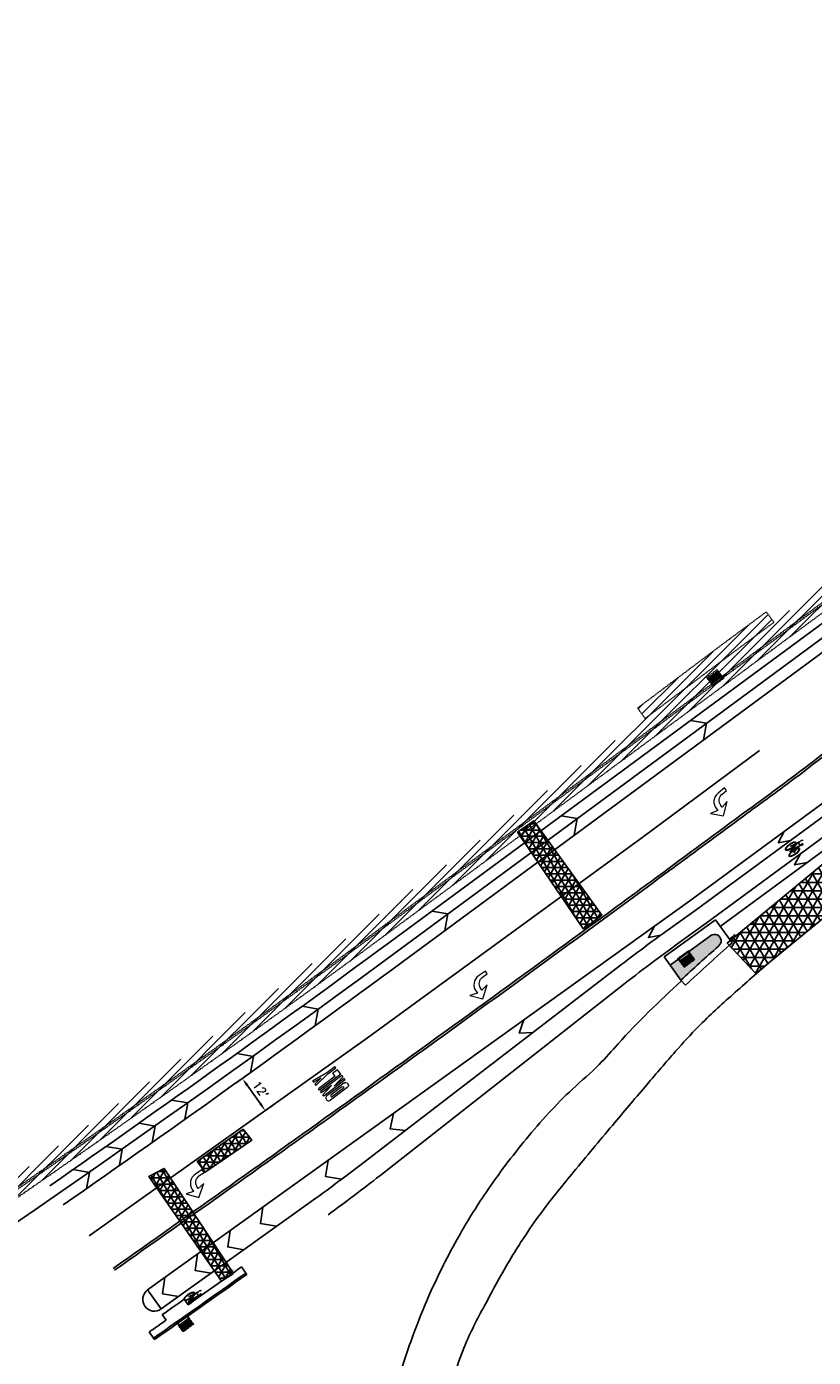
# Model space of a CAD drawing. Extents: x 1490373 to 1515279, y 649283 to 656452.
# Tile 14 of 15: x 1513475 to 1513710, y 653284 to 653682. Entities that reach past the tile are written whole.
import ezdxf

# ---------------------------------------------------------------- set-up
doc = ezdxf.new("R2010")
doc.units = 0
doc.header["$MEASUREMENT"] = 0
doc.header["$PDMODE"] = 34
doc.header["$PDSIZE"] = 0.004
for name, pattern in [('HIDDEN', [0.375, 0.25, -0.125]), ('HIDDEN2', [0.1875, 0.125, -0.0625]), ('motdrum25', [0])]:
    doc.linetypes.add(name, pattern=pattern)
for name, color, linetype in [('E-CHANNELIZING', 110, 'Continuous'), ('E-DOUBLEYELLOW', 50, 'Continuous'), ('E-EDGELINE', 110, 'Continuous'), ('E-LANEARROW', 110, 'Continuous'), ('E-MISC', 51, 'Continuous'), ('MOT-DRUMS', 1, 'Continuous'), ('MOT-WORKAREA', 247, 'Continuous'), ('P-CONCRETEAREA', 252, 'Continuous'), ('P-CURB', 6, 'Continuous'), ('P-FULLDEPTHREPAIR', 252, 'Continuous'), ('P-PAVEMENT', 6, 'Continuous'), ('P-SAWCUT', 3, 'Continuous'), ('P-STORM-DISPLAY', 5, 'Continuous'), ('P-WALK', 4, 'Continuous'), ('SIGN', 7, 'Continuous')]:
    doc.layers.add(name, color=color, linetype=linetype)
doc.styles.get("Standard").update_dxf_attribs({"font": 'simplex.shx'})
doc.dimstyles.new('COEC', dxfattribs={"dimscale": 13.9, "dimtxt": 0.18, "dimasz": 0.18, "dimexe": 0.18, "dimexo": 0.0625, "dimgap": 0.09, "dimtad": 1, "dimzin": 0, "dimdsep": 46, "dimtxsty": 'Standard', "dimcen": 0.09, "dimclrd": 256, "dimclre": 256, "dimclrt": 256, "dimaunit": 1, "dimadec": 4, "dimazin": 0, "dimtfac": 1, "dimtofl": 0, "dimtmove": 0, "dimatfit": 3, "dimfxl": 1, "dimtolj": 1, "dimtzin": 0, "dimlwd": -1, "dimlwe": -1, "dimarcsym": 0})

# ---------------------------------------------------------------- blocks, each defined once
blk = doc.blocks.new('941')
at = {"lineweight": 0}
for p, q in [((0.01764289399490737, 0.2029267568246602), (-0.1583571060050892, 0.06959343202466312)), ((0.145642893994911, 0.05292676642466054), (0.01764289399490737, 0.2029267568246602)), ((-0.1583571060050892, 0.06959343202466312), (-0.04635710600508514, 0.0862600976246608)), ((-0.04635710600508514, 0.0862600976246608), (-0.04635710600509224, 0.05110510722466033)), ((0.0336222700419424, 0.05292643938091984), (0.03364289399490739, 0.05292643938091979)), ((0.03364289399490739, 0.05292643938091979), (0.03364289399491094, 0.0862600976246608)), ((0.03364289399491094, 0.0862600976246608), (0.145642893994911, 0.05292676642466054)), ((-0.1612021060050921, -0.06373989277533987), (-0.2543571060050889, -0.06373989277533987)), ((-0.2543571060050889, -0.06373989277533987), (-0.2543571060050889, -0.1137398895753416)), ((-0.2543571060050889, -0.1137398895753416), (-0.1304221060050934, -0.1137398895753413))]:
    blk.add_line(p, q, dxfattribs=at)
for centre, radius, start, end in [((-0.1612021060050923, 0.05110510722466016), 0.114845, 270.0000000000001, 8.269442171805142e-14), ((-0.1304221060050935, 0.05032511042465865), 0.164065, 270, 0.9084900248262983)]:
    blk.add_arc(centre, radius, start, end, dxfattribs=at)
blk = doc.blocks.new('948')
at = {"lineweight": 0}
for p, q in [((-0.2, 0.08749583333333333), (0.2000000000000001, 0.08749583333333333)), ((-0.2, 0.08749583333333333), (-0.2, 0.06249583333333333)), ((-0.2, 0.06249583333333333), (-0.01249999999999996, 0.06249583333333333)), ((-0.2, 0.02915833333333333), (-0.01249999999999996, 0.06249583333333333)), ((-0.2, 0.004158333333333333), (-0.2, 0.02915833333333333)), ((-0.2, 0.004158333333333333), (0.2000000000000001, 0.004158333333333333)), ((-0.1583499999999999, 0.1958333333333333), (0.1583333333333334, 0.1958333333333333)), ((-0.1583499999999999, 0.1124958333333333), (0.1583333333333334, 0.1124958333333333)), ((-0.1000416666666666, 0.1708333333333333), (0.1, 0.1708333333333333)), ((-0.1000416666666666, 0.1374958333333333), (0.1, 0.1374958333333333)), ((0.2000000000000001, 0.06249583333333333), (0.01250000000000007, 0.02915833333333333)), ((0.01250000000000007, 0.02915833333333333), (0.2000000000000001, 0.02915833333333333)), ((0.2000000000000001, 0.08749583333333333), (0.2000000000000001, 0.06249583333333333)), ((0.2000000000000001, 0.02915833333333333), (0.2000000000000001, 0.004158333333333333)), ((-0.2, -0.02084166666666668), (0.2000000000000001, -0.02084166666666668)), ((-0.2, -0.02084166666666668), (-0.2, -0.1041791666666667)), ((-0.2, -0.1041791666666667), (-0.1166624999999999, -0.1041791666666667)), ((-0.04999999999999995, -0.1416833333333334), (-0.2, -0.1416833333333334)), ((-0.2, -0.1416833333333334), (-0.2, -0.1666833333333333)), ((-0.04999999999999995, -0.1666833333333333), (-0.2, -0.1666833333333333)), ((-0.1166624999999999, -0.04584166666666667), (-0.1166624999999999, -0.1041791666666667)), ((-0.1166624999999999, -0.04584166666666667), (0.2000000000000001, -0.04584166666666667)), ((0.2000000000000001, -0.1125166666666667), (-0.04999999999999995, -0.1416833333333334)), ((0.2000000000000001, -0.1958541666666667), (-0.04999999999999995, -0.1666833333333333)), ((0.2000000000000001, -0.1375166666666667), (0.06666666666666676, -0.1541833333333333)), ((0.2000000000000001, -0.1708541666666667), (0.06666666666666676, -0.1541833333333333)), ((0.2000000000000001, -0.02084166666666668), (0.2000000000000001, -0.04584166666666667)), ((0.2000000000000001, -0.1375166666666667), (0.2000000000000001, -0.1125166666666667)), ((0.2000000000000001, -0.1958541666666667), (0.2000000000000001, -0.1708541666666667))]:
    blk.add_line(p, q, dxfattribs=at)
at = {"lineweight": 0, "extrusion": (0, 0, -1)}
for centre, radius in [((0.1583499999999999, 0.1541645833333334), 0.04166875), ((0.1000416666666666, 0.1541645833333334), 0.01666875)]:
    blk.add_arc(centre, radius, 270, 90, dxfattribs=at)
at = {"lineweight": 0}
for centre, radius in [((0.1, 0.1541645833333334), 0.01666875), ((0.1583333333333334, 0.1541645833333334), 0.04166875)]:
    blk.add_arc(centre, radius, 270, 90, dxfattribs=at)
blk = doc.blocks.new('*D417')
at = {"layer": 'Defpoints', "color": 0, "transparency": 16777216}
for p in [(1513536.530900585, 653365.528202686), (1513545.990529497, 653357.7672483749), (1513543.375354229, 653355.9068589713)]:
    blk.add_point(p, dxfattribs=at)
at = {"layer": 'SIGN', "transparency": 16777216}
for p, q in [((1513537.34575153, 653366.1078732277), (1513541.183203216, 653368.8377684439)), ((1513540.595252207, 653365.3514647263), (1513544.541353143, 653359.8043757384)), ((1513544.190205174, 653356.4865295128), (1513548.027656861, 653359.216424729))]:
    blk.add_line(p, q, dxfattribs=at)
for points in [[(1513540.934773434, 653365.5929941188), (1513540.25573098, 653365.109935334), (1513539.146075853, 653367.3885920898)], [(1513544.88087437, 653360.0459051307), (1513544.201831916, 653359.5628463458), (1513545.990529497, 653357.7672483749)]]:
    blk.add_solid(points, dxfattribs=at)
at = {"layer": 'SIGN', "transparency": 16777216, "insert": (1513544.595729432, 653364.0201957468), "char_height": 2.5, "attachment_point": 5, "rotation": 305.427373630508}
blk.add_mtext("\\A1;12'", dxfattribs=at)

msp = doc.modelspace()

# ---------------------------------------------------------------- hatches: boundary and pattern name
at = {"layer": 'E-CHANNELIZING'}
h = msp.add_hatch(color=256, dxfattribs=at)
edge = h.paths.add_edge_path()
edge.add_line((1513706.536945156, 653437.2460674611), (1513706.337234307, 653437.5856511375))
edge.add_ellipse((1513706.275018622, 653437.5417613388), major_axis=(-0.06178351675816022, -0.04455217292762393), ratio=0.3333333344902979, start_angle=178.2169424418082, end_angle=303.2263529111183)
edge.add_line((1513706.228741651, 653437.5345766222), (1513706.185107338, 653437.4859241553))
edge.add_line((1513706.185107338, 653437.4859241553), (1513706.125141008, 653437.3301789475))
edge.add_ellipse((1513706.186921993, 653437.3604978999), major_axis=(-0.06178351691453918, -0.04455217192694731), ratio=0.3333333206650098, start_angle=-27.04100251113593, end_angle=-10.00833620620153)
edge.add_line((1513706.123497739, 653437.3202028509), (1513706.143673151, 653437.1747559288))
edge.add_line((1513706.143673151, 653437.1747559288), (1513706.245006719, 653437.1246051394))
edge.add_line((1513706.245006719, 653437.1246051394), (1513706.362698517, 653437.1210725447))
edge.add_line((1513706.362698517, 653437.1210725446), (1513706.453435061, 653437.1605973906))
edge.add_ellipse((1513706.474729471, 653437.2021776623), major_axis=(-0.06178351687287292, -0.04455217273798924), ratio=0.3333333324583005, start_angle=56.90474593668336, end_angle=178.216942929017)
at = {"layer": 'E-CHANNELIZING', "linetype": 'Continuous', "lineweight": 0}
h = msp.add_hatch(color=256, dxfattribs=at)
h.dxf.hatch_style = 1
h.paths.add_polyline_path([(1513536.977080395, 653310.6135911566), (1513533.733232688, 653309.7180321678), (1513534.662541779, 653309.4201910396), (1513531.8816231, 653307.5030628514), (1513532.257530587, 653306.9577846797), (1513535.038449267, 653308.8749128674), (1513534.986257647, 653307.9004382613)])
at = {"layer": 'E-CHANNELIZING'}
h = msp.add_hatch(color=256, dxfattribs=at)
edge = h.paths.add_edge_path()
edge.add_line((1513526.877694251, 653302.6788824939), (1513526.677983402, 653303.0184661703))
edge.add_ellipse((1513526.615767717, 653302.9745763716), major_axis=(-0.06178351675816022, -0.04455217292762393), ratio=0.3333333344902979, start_angle=178.2169424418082, end_angle=303.2263529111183)
edge.add_line((1513526.569490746, 653302.967391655), (1513526.525856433, 653302.9187391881))
edge.add_line((1513526.525856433, 653302.9187391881), (1513526.465890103, 653302.7629939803))
edge.add_ellipse((1513526.527671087, 653302.7933129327), major_axis=(-0.06178351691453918, -0.04455217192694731), ratio=0.3333333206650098, start_angle=-27.04100251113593, end_angle=-10.00833620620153)
edge.add_line((1513526.464246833, 653302.7530178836), (1513526.484422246, 653302.6075709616))
edge.add_line((1513526.484422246, 653302.6075709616), (1513526.585755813, 653302.5574201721))
edge.add_line((1513526.585755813, 653302.5574201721), (1513526.703447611, 653302.5538875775))
edge.add_line((1513526.703447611, 653302.5538875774), (1513526.794184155, 653302.5934124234))
edge.add_ellipse((1513526.815478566, 653302.6349926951), major_axis=(-0.06178351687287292, -0.04455217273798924), ratio=0.3333333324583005, start_angle=56.90474593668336, end_angle=178.216942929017)
at = {"layer": 'MOT-WORKAREA'}
h = msp.add_hatch(dxfattribs=at)
h.set_pattern_fill('ANSI31', color=256, scale=15)
h.set_pattern_definition([(45, (0, 0), (-1.325825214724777, 1.325825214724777), [])])
edge = h.paths.add_edge_path()
edge.add_line((1512769.289068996, 652925.3083459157), (1512764.31947178, 652937.3209685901))
edge.add_line((1512764.31947178, 652937.3209685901), (1512763.599338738, 652940.7650755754))
edge.add_line((1512763.599338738, 652940.7650755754), (1512799.773069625, 652958.3571446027))
edge.add_line((1512799.773069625, 652958.3571446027), (1512823.647679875, 652969.6835469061))
edge.add_line((1512823.647679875, 652969.6835469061), (1512845.035779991, 652980.2340647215))
edge.add_line((1512845.035779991, 652980.2340647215), (1512860.952186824, 652988.3071281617))
edge.add_line((1512860.952186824, 652988.3071281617), (1512892.061562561, 653004.0917591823))
edge.add_line((1512892.061562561, 653004.0917591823), (1512922.688581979, 653020.960877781))
edge.add_line((1512922.688581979, 653020.960877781), (1512963.617616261, 653043.797878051))
edge.add_line((1512963.617616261, 653043.797878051), (1513006.181989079, 653067.7760573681))
edge.add_line((1513006.181989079, 653067.7760573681), (1513020.169163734, 653076.5721125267))
edge.add_line((1513020.169163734, 653076.5721125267), (1513045.877712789, 653135.2274686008))
edge.add_line((1513045.877712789, 653135.2274686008), (1513048.77706432, 653157.5555256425))
edge.add_line((1513048.77706432, 653157.5555256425), (1513049.13873501, 653164.0621620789))
edge.add_line((1513049.13873501, 653164.0621620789), (1513048.152689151, 653165.5241452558))
edge.add_line((1513048.152689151, 653165.5241452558), (1513046.707074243, 653167.5638014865))
edge.add_line((1513046.707074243, 653167.5638014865), (1513060.389350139, 653177.2611719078))
edge.add_line((1513060.389350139, 653177.2611719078), (1513105.085985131, 653157.6924356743))
edge.add_line((1513105.085985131, 653157.6924356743), (1513105.544011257, 653157.4919062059))
edge.add_line((1513105.544011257, 653157.4919062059), (1513111.829977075, 653161.2895519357))
edge.add_line((1513111.829977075, 653161.2895519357), (1513115.182848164, 653159.8217112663))
edge.add_line((1513115.182848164, 653159.8217112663), (1513116.804077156, 653154.5970402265))
edge.add_line((1513116.804077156, 653154.5970402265), (1513115.886480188, 653140.3853600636))
edge.add_line((1513115.886480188, 653140.3853600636), (1513125.902904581, 653136.0301917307))
edge.add_line((1513125.902904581, 653136.0301917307), (1513140.277528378, 653141.1494355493))
edge.add_line((1513140.277528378, 653141.1494355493), (1513149.65852918, 653138.8887229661))
edge.add_line((1513149.65852918, 653138.8887229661), (1513151.61669165, 653135.5139972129))
edge.add_arc((1511055.542747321, 656782.9958872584), 4206.857511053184, 299.8844012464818, 302.6737231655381)
edge.add_arc((1509736.834607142, 658808.9587294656), 6624.159246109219, 302.8147875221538, 303.7076543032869)
edge.add_arc((1513196.022760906, 653154.23753404), 260.4899164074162, 33.6165696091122, 34.47146180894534)
edge.add_arc((1512150.12478046, 655199.9430193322), 2278.740835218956, 303.588290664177, 304.4431828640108)
edge.add_arc((1513653.22002186, 653465.4572942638), 258.5845129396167, 214.0440134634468, 214.8989056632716)
edge.add_arc((1511511.572007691, 656166.6643760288), 3441.059324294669, 304.1075322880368, 306.4360943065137)
edge.add_line((1513555.306, 653398.264), (1513626.301287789, 653450.50482254))
edge.add_line((1513626.301287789, 653450.50482254), (1513659.455108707, 653474.9606015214))
edge.add_line((1513659.455108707, 653474.9606015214), (1513657.172253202, 653478.0551987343))
edge.add_line((1513657.172253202, 653478.0551987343), (1513695.61066175, 653506.8056716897))
edge.add_line((1513695.61066175, 653506.8056716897), (1513697.896930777, 653503.7064471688))
edge.add_line((1513697.896930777, 653503.7064471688), (1513737.524, 653533.089))
edge.add_line((1513737.524, 653533.089), (1513784.2895, 653567.5604999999))
edge.add_line((1513784.2895, 653567.5604999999), (1513840.749, 653609.602))
edge.add_line((1513840.749, 653609.602), (1513877.916, 653637.056))
edge.add_line((1513877.916, 653637.056), (1513875.299789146, 653640.4735513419))
edge.add_line((1513875.299789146, 653640.4735513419), (1513868.550430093, 653678.5002189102))
edge.add_line((1513868.550430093, 653678.5002189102), (1513869.064650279, 653679.9484291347))
edge.add_line((1513869.064650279, 653679.9484291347), (1513870.847901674, 653681.700574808))
edge.add_arc((1513838.900441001, 653650.3103820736), 44.7882176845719, 2.9443687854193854, 44.49590369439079, ccw=False)
edge.add_arc((1513851.823864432, 653649.1211089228), 31.99655914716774, -51.19213531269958, 6.261733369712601, ccw=False)
edge.add_line((1513871.876453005, 653624.1877279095), (1513721.425377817, 653513.2013727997))
edge.add_line((1513721.425377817, 653513.2013727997), (1513570.974302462, 653402.2150175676))
edge.add_arc((1510874.507105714, 657087.7441726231), 4566.624628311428, 303.00368020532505, 306.1905599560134, ccw=False)
edge.add_arc((1510874.507105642, 657087.7441727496), 4566.624628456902, 299.81680045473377, 303.0036802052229, ccw=False)
edge.add_arc((1510859.421654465, 657077.9462442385), 4565.659993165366, 299.4155555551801, 300.042189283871, ccw=False)
edge.add_line((1513101.801119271, 653100.8888510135), (1512923.265684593, 653000.2254325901))
edge.add_arc((1512228.596891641, 654232.2816934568), 1414.400000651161, 298.5267651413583, 299.41555555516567, ccw=False)
edge.add_line((1512904.070823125, 652989.5981739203), (1512905.023476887, 652987.8396350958))
edge.add_line((1512905.023476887, 652987.8396350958), (1512897.983947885, 652984.0389563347))
edge.add_line((1512897.983947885, 652984.0389563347), (1512897.031286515, 652985.7975092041))
edge.add_arc((1512228.596891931, 654232.2816929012), 1414.400000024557, 292.4747787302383, 298.2026932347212, ccw=False)
at = {"layer": 'P-CONCRETEAREA'}
h = msp.add_hatch(color=255, dxfattribs=at)
h.dxf.hatch_style = 1
edge = h.paths.add_edge_path()
edge.add_line((1513666.861806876, 653401.2415177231), (1513679.048649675, 653410.0529191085))
edge.add_arc((1513680.182324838, 653408.4849595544), 1.934868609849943, -54.132101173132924, 125.86789883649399, ccw=False)
edge.add_arc((1514474.496396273, 652524.0713927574), 1186.824126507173, 131.9376696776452, 132.6682903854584)
edge.add_line((1513670.122977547, 653396.7310689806), (1513666.861806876, 653401.2415177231))
at = {"layer": 'P-FULLDEPTHREPAIR'}
h = msp.add_hatch(dxfattribs=at)
h.set_pattern_fill('NET3', color=256, scale=20)
h.set_pattern_definition([(0, (565.3364393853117, 285.9759795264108), (0, 2.5), []), (59.99999999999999, (565.3364393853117, 285.9759795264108), (-2.165063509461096, 1.25), []), (120, (565.3364393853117, 285.9759795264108), (-2.165063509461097, -1.25), [])])
h.paths.add_polyline_path([(1513683.978, 653407.817), (1513692.459, 653398.768), (1513721.811567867, 653422.8668024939), (1513719.963, 653424.903), (1513725.736, 653429.826), (1513727.648808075, 653427.659245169), (1513762.201, 653456.027), (1513754.456, 653466.106)])
h = msp.add_hatch(dxfattribs=at)
h.set_pattern_fill('NET3', color=256, scale=15)
h.set_pattern_definition([(0, (483.4457483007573, 317.2466911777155), (0, 1.875), []), (59.99999999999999, (483.4457483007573, 317.2466911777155), (-1.623797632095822, 0.9375000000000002), []), (120, (483.4457483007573, 317.2466911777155), (-1.623797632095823, -0.9374999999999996), [])])
h.paths.add_polyline_path([(1513621.351, 653440.952), (1513641.047, 653411.951), (1513646.541, 653416.196), (1513626.246, 653444.337)])
h = msp.add_hatch(dxfattribs=at)
h.set_pattern_fill('NET3', color=256, scale=15)
h.set_pattern_definition([(0, (387.1511949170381, 231.1049533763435), (0, 1.875), []), (59.99999999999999, (387.1511949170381, 231.1049533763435), (-1.623797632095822, 0.9375000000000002), []), (120, (387.1511949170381, 231.1049533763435), (-1.623797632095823, -0.9374999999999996), [])])
h.paths.add_polyline_path([(1513525.628, 653342.518), (1513528.033, 653339.355), (1513541.94, 653348.897), (1513539.387, 653352.192)])
h = msp.add_hatch(dxfattribs=at)
h.set_pattern_fill('NET3', color=256, scale=15)
h.set_pattern_definition([(0, (372.2217686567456, 213.2706110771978), (0, 1.875), []), (59.99999999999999, (372.2217686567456, 213.2706110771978), (-1.623797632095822, 0.9375000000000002), []), (120, (372.2217686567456, 213.2706110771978), (-1.623797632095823, -0.9374999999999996), [])])
h.paths.add_polyline_path([(1513511.24, 653338.077), (1513532.911, 653306.796), (1513536.495, 653309.088), (1513515.801, 653340.492)])
at = {"layer": 'P-STORM-DISPLAY'}
h = msp.add_hatch(color=256, dxfattribs=at)
h.dxf.hatch_style = 1
h.paths.add_polyline_path([(1513680.894084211, 653489.2044192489), (1513678.144645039, 653487.1761836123), (1513679.480338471, 653485.3655419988), (1513682.229777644, 653487.3937776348)])
h = msp.add_hatch(color=256, dxfattribs=at)
h.dxf.hatch_style = 1
h.paths.add_polyline_path([(1513671.140577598, 653400.94166778), (1513673.909287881, 653402.9435166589), (1513672.590971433, 653404.7668492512), (1513669.82226115, 653402.7650003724)])
h = msp.add_hatch(color=256, dxfattribs=at)
h.dxf.hatch_style = 1
h.paths.add_polyline_path([(1513521.483069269, 653291.9856816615), (1513524.251779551, 653293.9875305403), (1513522.933463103, 653295.8108631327), (1513520.16475282, 653293.8090142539)])

# ---------------------------------------------------------------- linework, layer by layer
at = {"layer": 'E-CHANNELIZING'}
for p, q in [((1513702.893471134, 653436.797222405), (1513703.167151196, 653436.9007259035)), ((1513704.809402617, 653437.6813066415), (1513703.142197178, 653435.5557463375)), ((1513703.142197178, 653435.5557463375), (1513705.726783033, 653436.9894855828)), ((1513703.167151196, 653436.9007259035), (1513703.465164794, 653437.0285145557)), ((1513703.465164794, 653437.0285145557), (1513703.777153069, 653437.1733920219)), ((1513703.777153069, 653437.1733920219), (1513704.092757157, 653437.3281619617)), ((1513705.726783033, 653436.9894855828), (1513703.971093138, 653434.9648590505)), ((1513704.092757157, 653437.3281619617), (1513704.401618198, 653437.4856280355)), ((1513704.401618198, 653437.4856280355), (1513704.693377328, 653437.6385939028)), ((1513704.693377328, 653437.6385939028), (1513704.957675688, 653437.7798632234)), ((1513704.957675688, 653437.7798632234), (1513705.184154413, 653437.9022396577)), ((1513705.726783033, 653436.9894855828), (1513705.145930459, 653437.8817495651)), ((1513705.184154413, 653437.9022396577), (1513705.365267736, 653438.0003146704)), ((1513705.365267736, 653438.0003146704), (1513705.504722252, 653438.0758309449)), ((1513705.504722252, 653438.0758309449), (1513705.60903765, 653438.1323189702)), ((1513705.60903765, 653438.1323189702), (1513705.684733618, 653438.1733092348)), ((1513705.684733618, 653438.1733092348), (1513705.738329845, 653438.2023322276)), ((1513706.144239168, 653437.221059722), (1513705.726783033, 653436.9894855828)), ((1513705.738329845, 653438.2023322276), (1513705.776346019, 653438.2229184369)), ((1513705.776346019, 653438.2229184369), (1513705.805301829, 653438.2385983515)), ((1513705.805301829, 653438.2385983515), (1513706.030934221, 653438.4721157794)), ((1513705.805301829, 653438.2385983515), (1513705.831716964, 653438.25290246)), ((1513706.030934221, 653438.4721157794), (1513706.382271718, 653438.6033979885)), ((1513706.123497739, 653437.3202028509), (1513706.143673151, 653437.1747559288)), ((1513706.185107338, 653437.4859241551), (1513706.125141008, 653437.3301789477)), ((1513706.143673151, 653437.1747559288), (1513706.245006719, 653437.1246051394)), ((1513706.228741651, 653437.5345766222), (1513706.185107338, 653437.4859241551)), ((1513706.245006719, 653437.1246051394), (1513706.362698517, 653437.1210725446)), ((1513706.536945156, 653437.2460674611), (1513706.337234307, 653437.5856511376)), ((1513706.362698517, 653437.1210725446), (1513706.453435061, 653437.1605973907)), ((1513706.382271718, 653438.6033979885), (1513706.500156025, 653438.4029502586)), ((1513702.635480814, 653435.23041707), (1513702.694681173, 653435.1297541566)), ((1513703.142197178, 653435.5557463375), (1513702.66196326, 653435.1796788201)), ((1513703.727778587, 653436.0139013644), (1513703.142197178, 653435.5557463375)), ((1513703.971093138, 653434.9648590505), (1513703.142197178, 653435.5557463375)), ((1513703.702020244, 653436.0655089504), (1513703.761220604, 653435.9648460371)), ((1513523.234220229, 653302.2300374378), (1513523.50790029, 653302.3335409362)), ((1513525.150151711, 653303.1141216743), (1513523.482946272, 653300.9885613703)), ((1513523.482946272, 653300.9885613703), (1513526.067532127, 653302.4223006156)), ((1513524.068527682, 653301.4467163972), (1513523.482946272, 653300.9885613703)), ((1513523.50790029, 653302.3335409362), (1513523.805913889, 653302.4613295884)), ((1513523.805913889, 653302.4613295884), (1513524.117902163, 653302.6062070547)), ((1513524.042769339, 653301.4983239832), (1513524.101969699, 653301.3976610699)), ((1513524.117902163, 653302.6062070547), (1513524.433506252, 653302.7609769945)), ((1513524.433506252, 653302.7609769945), (1513524.742367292, 653302.9184430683)), ((1513524.742367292, 653302.9184430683), (1513525.034126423, 653303.0714089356)), ((1513525.034126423, 653303.0714089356), (1513525.298424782, 653303.2126782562)), ((1513526.067532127, 653302.4223006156), (1513525.059431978, 653301.2597796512)), ((1513525.298424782, 653303.2126782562), (1513525.524903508, 653303.3350546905)), ((1513526.067532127, 653302.4223006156), (1513525.486679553, 653303.3145645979)), ((1513525.524903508, 653303.3350546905), (1513525.706016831, 653303.4331297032)), ((1513525.706016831, 653303.4331297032), (1513525.845471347, 653303.5086459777)), ((1513525.845471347, 653303.5086459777), (1513525.949786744, 653303.565134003)), ((1513525.949786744, 653303.565134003), (1513526.025482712, 653303.6061242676)), ((1513526.025482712, 653303.6061242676), (1513526.07907894, 653303.6351472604)), ((1513526.484988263, 653302.6538747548), (1513526.067532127, 653302.4223006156)), ((1513526.07907894, 653303.6351472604), (1513526.117095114, 653303.6557334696)), ((1513526.117095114, 653303.6557334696), (1513526.146050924, 653303.6714133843)), ((1513526.146050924, 653303.6714133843), (1513526.371683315, 653303.9049308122)), ((1513526.146050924, 653303.6714133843), (1513526.172466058, 653303.6857174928)), ((1513526.371683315, 653303.9049308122), (1513526.723020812, 653304.0362130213)), ((1513526.464246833, 653302.7530178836), (1513526.484422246, 653302.6075709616)), ((1513526.525856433, 653302.9187391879), (1513526.465890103, 653302.7629939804)), ((1513526.484422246, 653302.6075709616), (1513526.585755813, 653302.5574201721)), ((1513526.569490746, 653302.967391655), (1513526.525856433, 653302.9187391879)), ((1513526.585755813, 653302.5574201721), (1513526.703447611, 653302.5538875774)), ((1513526.877694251, 653302.6788824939), (1513526.677983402, 653303.0184661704)), ((1513526.703447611, 653302.5538875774), (1513526.794184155, 653302.5934124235)), ((1513526.723020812, 653304.0362130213), (1513526.840905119, 653303.8357652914)), ((1513522.976229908, 653300.6632321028), (1513523.035430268, 653300.5625691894)), ((1513523.482946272, 653300.9885613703), (1513523.002712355, 653300.6124938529)), ((1513524.075961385, 653300.56582425), (1513523.482946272, 653300.9885613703))]:
    msp.add_line(p, q, dxfattribs=at)
at = {"layer": 'E-CHANNELIZING', "flags": 128}
for points in [[(1513510.870596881, 653304.1619626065), (1513672.813, 653420.438), (1513903.587949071, 653590.2405065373)], [(1513681.87034739, 653412.824761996), (1513910.40343606, 653580.9777241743)], [(1513493.446, 653320.388), (1513576.521606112, 653379.486515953), (1513658.857, 653439.612), (1513693.59, 653465.361)], [(1513700.991594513, 653441.1716021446), (1513699.165957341, 653437.8108294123), (1513702.887249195, 653438.5314461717)], [(1513705.880965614, 653434.5265626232), (1513704.055328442, 653431.165789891), (1513707.807081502, 653431.9088197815)], [(1513662.241806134, 653412.847791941), (1513660.436416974, 653409.4588189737), (1513664.139224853, 653410.2051791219)], [(1513623.254600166, 653384.8546429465), (1513621.848965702, 653380.9089152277), (1513625.942202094, 653381.1115095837)], [(1513584.266530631, 653356.8608739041), (1513583.260659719, 653352.3583791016), (1513587.866972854, 653351.8463904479)], [(1513564.773712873, 653342.8648632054), (1513563.967711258, 653338.0840022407), (1513568.803647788, 653337.2522076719)], [(1513514.953269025, 653298.475857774), (1513561.133864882, 653331.6339225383)], [(1513545.278861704, 653328.867392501), (1513544.523365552, 653324.0161905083), (1513549.361533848, 653323.1812876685)], [(1513535.531325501, 653321.8685777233), (1513534.775829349, 653317.0173757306), (1513539.613997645, 653316.1824728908)], [(1513525.784010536, 653314.8699217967), (1513525.028514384, 653310.0187198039), (1513529.866682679, 653309.1838169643)], [(1513516.036916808, 653307.8714247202), (1513515.281420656, 653303.0202227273), (1513520.119588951, 653302.1853198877)]]:
    msp.add_lwpolyline(points, dxfattribs=at)
for points in [[(1513561.132556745, 653331.6329832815, 0.008149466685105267), (1513574.214634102, 653341.35302434), (1513652.518427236, 653401.5383437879, -0.008149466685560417), (1513665.600504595, 653411.258384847), (1513674.723885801, 653417.809050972), (1513905.514064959, 653587.6227636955)], [(1513564.733825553, 653326.6201097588, 0.009685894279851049), (1513580.196827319, 653338.2859301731), (1513653.441643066, 653395.8040461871, -0.01074890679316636), (1513670.628795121, 653408.7133845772), (1513677.663710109, 653413.7645140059), (1513908.477320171, 653583.595467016)]]:
    msp.add_lwpolyline(points, format="xyb", dxfattribs=at)
msp.add_lwpolyline([(1513510.870596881, 653304.1619626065), (1513514.953269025, 653298.475857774, -0.9999999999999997)], format="xyb", close=True, dxfattribs=at)
at = {"layer": 'E-CHANNELIZING'}
for centre, major_axis, ratio, start_param, end_param in [((1513702.893471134, 653436.797222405), (-1.544587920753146, -1.1138043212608), 0.3333333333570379, 1.570796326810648, 7.853981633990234), ((1513702.893471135, 653436.797222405), (-1.470447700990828, -1.060341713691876), 0.3333333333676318, 4.681268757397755, 7.822861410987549), ((1513702.893471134, 653436.797222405), (-1.40248583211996, -1.011334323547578), 0.3333333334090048, 1.570796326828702, 7.853981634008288), ((1513703.971093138, 653434.9648590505), (-1.544587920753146, -1.1138043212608), 0.3333333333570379, 1.570796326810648, 7.853981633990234), ((1513702.893471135, 653436.797222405), (-1.470447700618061, -1.060341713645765), 0.3333333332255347, 1.539676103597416, 4.681268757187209), ((1513702.89099674, 653436.8028728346), (-0.07722939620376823, -0.05569021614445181), 0.3333333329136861, 3.206465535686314, 6.348058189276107), ((1513702.89099674, 653436.8028728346), (-0.07722939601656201, -0.05569021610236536), 0.3333333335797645, 0.06487288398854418, 3.206465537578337), ((1513703.971093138, 653434.9648590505), (-1.470447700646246, -1.060341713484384), 0.3333333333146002, 1.539676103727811, 4.681268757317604), ((1513706.186921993, 653437.3604978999), (-0.06178351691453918, -0.04455217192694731), 0.3333333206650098, -0.4719545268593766, -0.1746784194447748), ((1513706.275018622, 653437.5417613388), (-0.0617835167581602, -0.04455217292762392), 0.3333333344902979, 3.110472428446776, 5.292298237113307), ((1513706.474729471, 653437.2021776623), (-0.06178351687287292, -0.04455217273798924), 0.3333333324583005, 0.9931751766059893, 3.110472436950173), ((1513703.971093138, 653434.9648590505), (-1.470447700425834, -1.060341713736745), 0.3333333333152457, 4.681268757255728, 7.822861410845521), ((1513703.971093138, 653434.9648590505), (-1.40248583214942, -1.011334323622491), 0.3333333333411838, 1.570796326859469, 7.853981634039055), ((1513703.142197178, 653435.5557463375), (-0.077229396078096, -0.05569021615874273), 0.3333333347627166, 3.206465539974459, 6.348058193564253), ((1513703.142197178, 653435.5557463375), (-0.07722939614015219, -0.05569021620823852), 0.3333333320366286, 0.0648728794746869, 3.20646553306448), ((1513703.971093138, 653434.9648590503), (-0.07722939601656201, -0.05569021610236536), 0.3333333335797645, 3.206465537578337, 6.34805819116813), ((1513703.971093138, 653434.9648590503), (-0.07722939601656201, -0.05569021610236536), 0.3333333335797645, 0.06487288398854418, 3.206465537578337), ((1513523.234220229, 653302.2300374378), (-1.544587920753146, -1.1138043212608), 0.3333333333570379, 6.777991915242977, 12.28838502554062), ((1513523.234220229, 653302.2300374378), (-1.470447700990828, -1.060341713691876), 0.3333333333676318, 4.681268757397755, 5.992528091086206), ((1513523.234220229, 653302.2300374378), (-1.40248583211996, -1.011334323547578), 0.3333333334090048, 6.535823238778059, 12.30660290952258), ((1513523.234220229, 653302.2300374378), (-1.470447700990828, -1.060341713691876), 0.3333333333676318, 6.675521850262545, 7.822861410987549), ((1513524.311842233, 653300.3976740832), (-1.544587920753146, -1.1138043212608), 0.3333333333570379, 3.556092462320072, 5.613862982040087), ((1513523.234220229, 653302.2300374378), (-1.470447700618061, -1.060341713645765), 0.3333333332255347, 1.539676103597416, 4.681268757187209), ((1513524.311842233, 653300.3976740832), (-1.40248583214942, -1.011334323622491), 0.3333333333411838, 3.604943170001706, 5.756237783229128), ((1513523.231745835, 653302.2356878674), (-0.07722939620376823, -0.05569021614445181), 0.3333333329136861, 3.206465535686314, 6.348058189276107), ((1513523.231745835, 653302.2356878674), (-0.07722939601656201, -0.05569021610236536), 0.3333333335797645, 0.06487288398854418, 3.206465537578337), ((1513524.311842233, 653300.3976740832), (-1.470447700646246, -1.060341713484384), 0.3333333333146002, 3.580248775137, 4.681268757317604), ((1513526.527671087, 653302.7933129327), (-0.06178351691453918, -0.04455217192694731), 0.3333333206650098, -0.4719545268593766, -0.1746784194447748), ((1513526.615767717, 653302.9745763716), (-0.0617835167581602, -0.04455217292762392), 0.3333333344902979, 3.110472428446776, 5.292298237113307), ((1513526.815478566, 653302.6349926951), (-0.06178351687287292, -0.04455217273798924), 0.3333333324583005, 0.9931751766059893, 3.110472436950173), ((1513524.311842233, 653300.3976740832), (-1.470447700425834, -1.060341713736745), 0.3333333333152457, 4.681268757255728, 5.680979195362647), ((1513523.482946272, 653300.9885613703), (-0.077229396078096, -0.05569021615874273), 0.3333333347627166, 3.206465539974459, 6.348058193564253), ((1513523.482946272, 653300.9885613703), (-0.07722939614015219, -0.05569021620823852), 0.3333333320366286, 0.0648728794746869, 3.20646553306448)]:
    msp.add_ellipse(centre, major_axis=major_axis, ratio=ratio, start_param=start_param, end_param=end_param, dxfattribs=at)
at = {"layer": 'E-DOUBLEYELLOW'}
for points, knots in [([(1513500.589863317, 653310.623346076), (1513512.22589527, 653318.8324182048), (1513523.860066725, 653327.0431731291), (1513547.074399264, 653343.5407160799), (1513558.659603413, 653351.8206025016), (1513596.164269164, 653378.7432333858), (1513622.006369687, 653397.4938309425), (1513652.244780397, 653419.6738096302), (1513656.735126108, 653422.9748007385), (1513670.192600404, 653432.8942996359), (1513679.147074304, 653439.5295682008), (1513690.9976629, 653448.2301342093), (1513693.866756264, 653450.324790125), (1513699.593127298, 653454.5259630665), (1513702.448748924, 653456.6350446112), (1513708.113234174, 653460.9188721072), (1513710.922015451, 653463.093716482), (1513719.216872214, 653469.7800759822), (1513724.564771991, 653474.4694123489), (1513733.929406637, 653483.3110941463), (1513738.001764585, 653487.4006213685), (1513743.904794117, 653493.5929514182), (1513745.804964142, 653495.6278265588), (1513751.458490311, 653501.7784229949), (1513755.164563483, 653505.9472066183), (1513762.092834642, 653513.1290163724), (1513765.257582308, 653516.1909857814), (1513771.778704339, 653522.1165292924), (1513775.135989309, 653524.9807448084), (1513782.011222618, 653530.5329961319), (1513785.523023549, 653533.2234205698), (1513791.792854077, 653537.9364435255), (1513794.547784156, 653539.977092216), (1513800.002392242, 653544.0383535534), (1513802.708496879, 653546.0591434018), (1513810.832032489, 653552.1434391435), (1513816.254686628, 653556.2288722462), (1513823.695192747, 653561.8649429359), (1513825.542755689, 653563.2667909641), (1513831.165001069, 653567.5394513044), (1513835.019814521, 653570.4778452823), (1513846.492603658, 653579.2048877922), (1513854.018666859, 653584.9052230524), (1513861.561942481, 653590.4411207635), (1513862.750683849, 653591.3067264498), (1513866.152177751, 653593.7588904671), (1513868.189479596, 653595.1925972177), (1513871.969321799, 653598.0855509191), (1513872.682199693, 653598.6368653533), (1513874.071085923, 653599.7229474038), (1513874.724263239, 653600.2375851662), (1513876.81896521, 653601.9006734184), (1513878.409638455, 653603.1804796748), (1513881.584488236, 653605.7379084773), (1513883.167707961, 653607.0147002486), (1513885.226655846, 653608.6577060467), (1513885.856664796, 653609.1571913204), (1513886.941811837, 653610.006967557), (1513887.404200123, 653610.3635735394), (1513887.973435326, 653610.7898748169), (1513888.143178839, 653610.9143491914), (1513888.378481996, 653611.0813307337), (1513888.458820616, 653611.1368585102), (1513888.602852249, 653611.2326546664), (1513888.666103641, 653611.2727101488), (1513888.750854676, 653611.321670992), (1513888.777022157, 653611.3359894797), (1513888.82475097, 653611.3597272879), (1513888.846099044, 653611.3695848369), (1513888.890329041, 653611.3867083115), (1513888.911997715, 653611.3942871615), (1513888.963760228, 653611.4060988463), (1513888.991087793, 653611.4112091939), (1513889.069400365, 653611.4110057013), (1513889.123797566, 653611.4064939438), (1513889.23586349, 653611.350036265), (1513889.285703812, 653611.3090025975), (1513889.353263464, 653611.2093934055), (1513889.369978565, 653611.1551440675), (1513889.381904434, 653611.0678886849), (1513889.378988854, 653611.033560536), (1513889.366356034, 653610.9543865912), (1513889.353016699, 653610.9241996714), (1513889.329402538, 653610.8731294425), (1513889.317844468, 653610.8532348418), (1513889.280430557, 653610.793427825), (1513889.253088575, 653610.7573017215), (1513889.187378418, 653610.6758770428), (1513889.149230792, 653610.6315622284), (1513888.985612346, 653610.449263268), (1513888.820046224, 653610.2777759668), (1513888.51518744, 653609.9745679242), (1513888.421283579, 653609.8824205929), (1513888.327326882, 653609.7903079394)], [0, 0, 0, 0, 42.72084605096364, 42.72084605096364, 85.44169210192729, 85.44169210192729, 181.2272596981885, 181.2272596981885, 197.9476871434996, 197.9476871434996, 231.3885420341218, 231.3885420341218, 242.040057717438, 242.040057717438, 252.6915734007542, 252.6915734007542, 263.3600214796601, 263.3600214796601, 284.6969176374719, 284.6969176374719, 302.0249491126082, 302.0249491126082, 310.3814322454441, 310.3814322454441, 327.094398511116, 327.094398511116, 340.2870281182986, 340.2870281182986, 353.4796577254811, 353.4796577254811, 366.6722873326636, 366.6722873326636, 377.0009343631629, 377.0009343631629, 387.3295813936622, 387.3295813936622, 407.9868754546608, 407.9868754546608, 414.7119337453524, 414.7119337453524, 428.1620503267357, 428.1620503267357, 455.0622834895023, 455.0622834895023, 460.3310125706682, 460.3310125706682, 470.8684707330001, 470.8684707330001, 473.1136401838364, 473.1136401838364, 474.8947901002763, 474.8947901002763, 478.4570899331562, 478.4570899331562, 482.019389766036, 482.019389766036, 483.7738135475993, 483.7738135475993, 485.4371341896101, 485.4371341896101, 486.2807970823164, 486.2807970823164, 486.7949769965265, 486.7949769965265, 487.3127299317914, 487.3127299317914, 487.5624598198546, 487.5624598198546, 487.7643562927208, 487.7643562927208, 487.9299220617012, 487.9299220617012, 488.0607433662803, 488.0607433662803, 488.1915646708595, 488.1915646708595, 488.2847192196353, 488.2847192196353, 488.3778737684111, 488.3778737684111, 488.4710283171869, 488.4710283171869, 488.6467911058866, 488.6467911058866, 488.8225538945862, 488.8225538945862, 489.2037995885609, 489.2037995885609, 489.5850452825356, 489.5850452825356, 490.5992969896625, 490.5992969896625, 490.9865418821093, 490.9865418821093, 490.9865418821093, 490.9865418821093]), ([(1513500.974136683, 653310.078653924), (1513512.569248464, 653318.2588573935), (1513524.163439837, 653326.4413146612), (1513547.298388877, 653342.8817837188), (1513558.843872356, 653351.1328513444), (1513586.45346864, 653370.951048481), (1513602.498069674, 653382.5450609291), (1513634.512309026, 653405.8366069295), (1513650.488637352, 653417.5284883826), (1513670.263398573, 653432.1251881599), (1513674.111932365, 653434.9692608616), (1513681.569636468, 653440.4721490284), (1513685.17852923, 653443.1312893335), (1513691.495029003, 653447.7679471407), (1513694.202635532, 653449.7451262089), (1513699.611363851, 653453.7119619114), (1513702.310698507, 653455.7033937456), (1513707.911518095, 653459.923330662), (1513710.809166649, 653462.1569703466), (1513719.370420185, 653469.0290556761), (1513724.887446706, 653473.8562975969), (1513734.426122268, 653482.8640959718), (1513738.515026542, 653486.9716058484), (1513744.436576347, 653493.185360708), (1513746.340655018, 653495.2250394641), (1513752.00479437, 653501.3888456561), (1513755.710798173, 653505.5565962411), (1513762.519130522, 653512.6082464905), (1513765.563598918, 653515.5581205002), (1513771.833855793, 653521.2753500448), (1513775.059017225, 653524.0425347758), (1513781.882349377, 653529.589146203), (1513785.48845448, 653532.3599427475), (1513791.832841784, 653537.1349850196), (1513794.566270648, 653539.1603960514), (1513802.668402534, 653545.1911669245), (1513807.975753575, 653549.1648402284), (1513815.773222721, 653555.0366434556), (1513818.191304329, 653556.862098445), (1513822.624205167, 653560.2165276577), (1513824.627473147, 653561.735257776), (1513830.72725355, 653566.3678087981), (1513834.932808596, 653569.5739577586), (1513843.27824328, 653575.9224327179), (1513847.416114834, 653579.0630741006), (1513852.903420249, 653583.1903559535), (1513854.432199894, 653584.3357373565), (1513858.883388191, 653587.6527899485), (1513861.670680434, 653589.7053904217), (1513864.793217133, 653591.9576620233), (1513865.382336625, 653592.3799393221), (1513867.173728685, 653593.6679064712), (1513868.400214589, 653594.5549187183), (1513870.440359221, 653596.0814556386), (1513871.06219893, 653596.5517056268), (1513872.836351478, 653597.9099313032), (1513874.072984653, 653598.8723051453), (1513876.195416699, 653600.5534787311), (1513876.940297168, 653601.1479522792), (1513878.489996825, 653602.3901240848), (1513879.293037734, 653603.0362629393), (1513881.708581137, 653604.9816636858), (1513883.327568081, 653606.2879587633), (1513885.962416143, 653608.3930770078), (1513887.031771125, 653609.237985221), (1513887.819601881, 653609.8391093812)], [0, 0, 0, 0, 42.57061061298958, 42.57061061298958, 85.14122122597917, 85.14122122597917, 144.5249077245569, 144.5249077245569, 203.9085942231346, 203.9085942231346, 218.2665498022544, 218.2665498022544, 231.7151489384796, 231.7151489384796, 241.770768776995, 241.770768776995, 251.8263886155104, 251.8263886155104, 262.7928839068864, 262.7928839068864, 284.7258744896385, 284.7258744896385, 302.0900798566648, 302.0900798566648, 310.452972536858, 310.452972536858, 327.1787578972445, 327.1787578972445, 339.9245398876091, 339.9245398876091, 352.6703218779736, 352.6703218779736, 366.2527772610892, 366.2527772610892, 376.4972296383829, 376.4972296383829, 396.9071201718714, 396.9071201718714, 405.9841855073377, 405.9841855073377, 413.3212667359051, 413.3212667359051, 427.9954291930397, 427.9954291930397, 442.6695916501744, 442.6695916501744, 448.5118464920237, 448.5118464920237, 460.1963561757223, 460.1963561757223, 463.0088310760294, 463.0088310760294, 468.6337808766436, 468.6337808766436, 470.8945385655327, 470.8945385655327, 474.6061572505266, 474.6061572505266, 476.4130738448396, 476.4130738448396, 478.2199904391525, 478.2199904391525, 481.8338236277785, 481.8338236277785, 484.9324313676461, 484.9324313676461, 484.9324313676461, 484.9324313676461])]:
    msp.add_open_spline(points, degree=3, knots=knots, dxfattribs=at)
at = {"layer": 'E-EDGELINE', "flags": 128}
msp.add_lwpolyline([(1513481.613205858, 653335.293443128, 0.006808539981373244), (1513582.765556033, 653407.8066818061), (1513872.125555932, 653621.2648552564, -0.9999999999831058), (1513876.281046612, 653615.631748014), (1513586.921046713, 653402.1735745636, -0.006806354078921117), (1513485.646603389, 653329.5721405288)], format="xyb", dxfattribs=at)
for points in [[(1513676.875369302, 653468.5621283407), (1513677.756848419, 653473.5315853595), (1513672.973765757, 653474.3800055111)], [(1513638.248348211, 653440.0673351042), (1513639.129827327, 653445.036792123), (1513634.346744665, 653445.8852122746)], [(1513599.621327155, 653411.5725418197), (1513600.502806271, 653416.5419988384), (1513595.719723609, 653417.39041899)], [(1513560.941508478, 653383.1494591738), (1513561.822987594, 653388.1189161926), (1513557.039904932, 653388.9673363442)], [(1513541.614459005, 653369.1777582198), (1513542.459641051, 653373.9425856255), (1513537.479150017, 653374.8260219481)], [(1513522.006505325, 653355.1815254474), (1513522.873917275, 653360.0716769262), (1513518.016587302, 653360.9332670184)], [(1513512.222714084, 653348.2332045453), (1513513.090126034, 653353.1233560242), (1513508.232796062, 653353.9849461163)], [(1513502.420781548, 653341.3106167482), (1513503.288193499, 653346.200768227), (1513498.430863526, 653347.0623583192)], [(1513492.600707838, 653334.4137618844), (1513493.468119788, 653339.3039133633), (1513488.610789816, 653340.1655034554)]]:
    msp.add_lwpolyline(points, dxfattribs=at)
at = {"layer": 'E-EDGELINE'}
msp.add_open_spline([(1513684.670971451, 653409.0282871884), (1513685.229183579, 653409.4887352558), (1513685.788091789, 653409.9483676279), (1513686.347, 653410.408)], degree=3, dxfattribs=at)
msp.add_spline([(1513602.046, 653182.516), (1513599.581338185, 653189.4988816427), (1513595.839493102, 653202.7227224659), (1513593.04947473, 653217.2248985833), (1513592.34428655, 653224.8113728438), (1513592.540723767, 653233.3182781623), (1513594.443234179, 653245.1258801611), (1513597.078516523, 653257.3510502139), (1513599.037012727, 653265.6332750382), (1513602.126657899, 653277.6337585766), (1513605.774247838, 653287.9908657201), (1513611.934296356, 653300.3445266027), (1513619.938536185, 653314.625037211), (1513623.682787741, 653320.4888447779), (1513629.274882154, 653328.4032631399), (1513638.770913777, 653340.2653901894), (1513650.370865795, 653354.2026877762), (1513660.033372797, 653365.6088922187), (1513668.519019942, 653375.4778059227), (1513675.359975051, 653382.8732227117), (1513685.648224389, 653392.5015364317), (1513697.037113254, 653402.4880130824), (1513703.093, 653407.584)], degree=3, dxfattribs=at)
msp.add_open_spline([(1513580.522, 653192.759), (1513579.837435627, 653197.9139400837), (1513578.635711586, 653206.9632211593), (1513577.978030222, 653222.6662015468), (1513578.504925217, 653238.4689635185), (1513580.863414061, 653257.1973724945), (1513584.631005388, 653274.1708914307), (1513589.694664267, 653289.9478536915), (1513595.677678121, 653304.7885429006), (1513602.923535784, 653319.1672962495), (1513612.528493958, 653334.7006491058), (1513623.783478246, 653349.5271634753), (1513635.197590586, 653362.2766626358), (1513645.307676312, 653370.7897611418), (1513655.29292683, 653382.4186743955), (1513663.720926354, 653390.5262794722), (1513670.307720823, 653396.5306421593)], degree=3, knots=[0, 0, 0, 0, 15.59175157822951, 27.37066584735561, 47.10892817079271, 62.9480364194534, 83.94299567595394, 99.16143112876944, 112.6101337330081, 131.9119157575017, 147.3851927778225, 167.3353977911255, 187.6964610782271, 198.5723203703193, 206.8796039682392, 233.6048097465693, 233.6048097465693, 233.6048097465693, 233.6048097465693], dxfattribs=at)
at = {"layer": 'E-MISC', "flags": 128}
for points in [[(1513692.459, 653398.768), (1513683.978, 653407.817), (1513754.456, 653466.106), (1513762.201, 653456.027), (1513727.648808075, 653427.659245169), (1513725.736, 653429.826), (1513719.963, 653424.903), (1513721.811567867, 653422.8668024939)], [(1513641.047, 653411.951), (1513646.541, 653416.196), (1513626.246, 653444.337), (1513621.351, 653440.952)], [(1513525.628, 653342.518), (1513528.033, 653339.355), (1513541.94, 653348.897), (1513539.387, 653352.192)], [(1513536.495, 653309.088), (1513532.911, 653306.796), (1513511.24, 653338.077), (1513515.801, 653340.492)]]:
    msp.add_lwpolyline(points, close=True, dxfattribs=at)
at = {"layer": 'MOT-DRUMS', "linetype": 'motdrum25', "ltscale": 0.05, "flags": 128}
msp.add_lwpolyline([(1513875.534775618, 653619.4305178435), (1513574.517138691, 653397.3726719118, -0.02781794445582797), (1513148.145881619, 653120.4450021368, -0.002733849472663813), (1513104.747960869, 653095.6623680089), (1512926.212526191, 652994.9989495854, -0.03565824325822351), (1512743.328771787, 652908.4285092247)], format="xyb", dxfattribs=at)
at = {"layer": 'P-CURB', "linetype": 'HIDDEN2', "flags": 128}
msp.add_lwpolyline([(1513869.064650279, 653679.9484291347, -0.1837608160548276), (1513881.136511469, 653652.4098359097, -0.2562649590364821), (1513870.349493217, 653626.1679374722), (1513569.490198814, 653404.2268417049)], format="xyb", dxfattribs=at)
at = {"layer": 'P-CURB', "flags": 128}
for points in [[(1513540.161920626, 653309.2032083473), (1513540.451736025, 653308.7957687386)], [(1513512.627517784, 653289.7684379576), (1513512.914356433, 653289.3588972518)]]:
    msp.add_lwpolyline(points, dxfattribs=at)
msp.add_lwpolyline([(1513512.914356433, 653289.3588972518, 0.001821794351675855), (1513540.451736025, 653308.7957687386, 0.001821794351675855)], format="xyb", dxfattribs=at)
at = {"layer": 'P-CURB', "linetype": 'HIDDEN2'}
msp.add_arc((1510874.50029202, 657087.7546630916), 4564.137137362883, 299.8166857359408, 306.1904278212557, dxfattribs=at)
at = {"layer": 'P-PAVEMENT', "linetype": 'HIDDEN2', "flags": 128}
msp.add_lwpolyline([(1513869.421300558, 653680.2988582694, -0.1836671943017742), (1513881.635122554, 653652.4501402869, -0.256223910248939), (1513870.655026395, 653625.7719997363), (1513569.787019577, 653403.8244769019)], format="xyb", dxfattribs=at)
at = {"layer": 'P-PAVEMENT', "flags": 128}
msp.add_lwpolyline([(1513512.627517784, 653289.7684379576, 0.001821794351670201), (1513540.161920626, 653309.2032083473, 0.001055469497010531)], format="xyb", dxfattribs=at)
at = {"layer": 'P-PAVEMENT', "linetype": 'HIDDEN2'}
msp.add_arc((1510874.501655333, 657087.7525641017), 4564.63463448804, 299.8167086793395, 306.1904542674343, dxfattribs=at)
at = {"layer": 'P-SAWCUT', "linetype": 'HIDDEN2', "flags": 128}
msp.add_lwpolyline([(1513870.847901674, 653681.700574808, -0.1833157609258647), (1513883.629532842, 653652.6109877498, -0.256076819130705), (1513871.876453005, 653624.1877279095), (1513570.974302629, 653402.2150176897)], format="xyb", dxfattribs=at)
at = {"layer": 'P-SAWCUT', "flags": 128}
for points in [[(1513665.104051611, 653403.6726278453), (1513680.441347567, 653414.7618880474)], [(1513685.466789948, 653407.9494901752), (1513680.441347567, 653414.7618880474)], [(1513666.861806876, 653401.2415177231), (1513665.104051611, 653403.6726278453)], [(1513671.478483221, 653395.260489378), (1513670.122977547, 653396.7310689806)], [(1513540.161920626, 653309.2032083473), (1513538.857751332, 653311.0366865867)], [(1513522.930492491, 653299.7580432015), (1513521.778121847, 653301.3926813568)], [(1513516.387953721, 653295.154220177), (1513515.238413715, 653296.7908501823)], [(1513512.627517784, 653289.7684379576), (1513511.336743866, 653291.6113711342)]]:
    msp.add_lwpolyline(points, dxfattribs=at)
for points in [[(1513671.478483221, 653395.260489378, -0.003985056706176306), (1513685.466789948, 653407.9494901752, -0.003187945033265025)], [(1513522.930492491, 653299.7580432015, 0.001055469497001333), (1513538.857751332, 653311.0366865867)], [(1513515.238413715, 653296.7908501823, 0.0004326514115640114), (1513521.778121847, 653301.3926813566, 0.0004326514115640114)], [(1513511.336743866, 653291.6113711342, 0.0003336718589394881), (1513516.387953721, 653295.154220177, 0.0003336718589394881)]]:
    msp.add_lwpolyline(points, format="xyb", dxfattribs=at)
at = {"layer": 'P-SAWCUT', "linetype": 'HIDDEN2'}
msp.add_arc((1510874.507105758, 657087.744172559), 4566.624628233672, 299.8168004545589, 306.1905599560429, dxfattribs=at)
at = {"layer": 'P-STORM-DISPLAY', "linetype": 'HIDDEN', "ltscale": 0.05, "flags": 128}
for points in [[(1513677.795052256, 653487.2289556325), (1513680.946856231, 653489.5540120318)], [(1513682.87619119, 653486.9386408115), (1513680.946856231, 653489.5540120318)], [(1513679.724387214, 653484.6135844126), (1513677.795052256, 653487.2289556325)], [(1513679.724387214, 653484.6135844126), (1513682.87619119, 653486.9386408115)]]:
    msp.add_lwpolyline(points, dxfattribs=at)
at = {"layer": 'P-STORM-DISPLAY', "flags": 128}
for points in [[(1513682.526598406, 653486.9914128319), (1513680.894084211, 653489.2044192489)], [(1513679.777159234, 653484.9631771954), (1513678.144645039, 653487.1761836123)], [(1513679.777159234, 653484.9631771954), (1513682.526598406, 653486.9914128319)]]:
    msp.add_lwpolyline(points, dxfattribs=at)
at = {"layer": 'P-STORM-DISPLAY', "linetype": 'HIDDEN', "ltscale": 0.05, "flags": 128}
for points, elevation in [([(1513672.354125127, 653405.5211063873), (1513669.180229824, 653403.226298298)], 781.8741666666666), ([(1513672.354125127, 653405.5211063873), (1513674.258359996, 653402.8874037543)], 781.8741666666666), ([(1513669.180229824, 653403.226298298), (1513671.084464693, 653400.5925956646)], 781.8741666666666), ([(1513674.258359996, 653402.8874037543), (1513671.084464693, 653400.5925956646)], 781.8741666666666), ([(1513522.696616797, 653296.5651202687), (1513519.522721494, 653294.2703121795)], 781.1269505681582), ([(1513519.522721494, 653294.2703121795), (1513521.426956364, 653291.636609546)], 781.1269505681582), ([(1513524.600851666, 653293.9314176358), (1513521.426956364, 653291.636609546)], 781.1269505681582), ([(1513522.696616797, 653296.5651202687), (1513524.600851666, 653293.9314176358)], 781.1269505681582)]:
    msp.add_lwpolyline(points, dxfattribs=dict(at, elevation=elevation))
at = {"layer": 'P-STORM-DISPLAY', "flags": 128}
for points, elevation in [([(1513672.298012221, 653405.1720342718), (1513669.52930194, 653403.170185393)], 781.8741666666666), ([(1513672.298012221, 653405.1720342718), (1513673.909287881, 653402.9435166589)], 781.8741666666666), ([(1513669.52930194, 653403.170185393), (1513671.140577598, 653400.94166778)], 781.8741666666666), ([(1513673.909287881, 653402.9435166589), (1513671.140577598, 653400.94166778)], 781.8741666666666), ([(1513522.640503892, 653296.2160481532), (1513519.87179361, 653294.2141992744)], 781.1269505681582), ([(1513519.87179361, 653294.2141992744), (1513521.483069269, 653291.9856816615)], 781.1269505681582), ([(1513524.251779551, 653293.9875305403), (1513521.483069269, 653291.9856816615)], 781.1269505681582), ([(1513522.640503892, 653296.2160481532), (1513524.251779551, 653293.9875305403)], 781.1269505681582)]:
    msp.add_lwpolyline(points, dxfattribs=dict(at, elevation=elevation))
at = {"layer": 'P-WALK', "linetype": 'HIDDEN2', "flags": 128}
msp.add_lwpolyline([(1513697.896930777, 653503.7064471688), (1513695.61066175, 653506.8056716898), (1513682.569, 653497.156), (1513657.172253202, 653478.0551987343), (1513659.455108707, 653474.9606015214), (1513684.862, 653494.039)], close=True, dxfattribs=at)
at = {"layer": 'P-WALK', "flags": 128}
msp.add_lwpolyline([(1513666.861806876, 653401.2415177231), (1513679.048649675, 653410.0529191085, -1.000000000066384), (1513681.316, 653406.917, 0.0031879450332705), (1513670.122977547, 653396.7310689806)], format="xyb", close=True, dxfattribs=at)

# ---------------------------------------------------------------- block references
at = {"layer": 'E-LANEARROW'}
for name, p, xscale, yscale, zscale, rotation in [('941', (1513680.593978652, 653449.2286471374), 19.99999999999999, 19.99999999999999, 19.99999999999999, 218.7108601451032), ('941', (1513608.884461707, 653394.6680263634), 19.99999999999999, 19.99999999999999, 19.99999999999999, 215.2769133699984), ('948', (1513565.603107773, 653365.9000829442), 20, 20, 20, 217.0153297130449), ('941', (1513524.193895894, 653335.4215361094), 19.99999999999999, 19.99999999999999, 19.99999999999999, 213.3403109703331)]:
    msp.add_blockref(name, p, dxfattribs=dict(at, xscale=xscale, yscale=yscale, zscale=zscale, rotation=rotation))

# ---------------------------------------------------------------- dimensions: what is measured, and where the dimension line sits
at = {"layer": 'SIGN'}
dim = msp.add_aligned_dim(p1=(1513536.530900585, 653365.528202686), p2=(1513543.375354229, 653355.9068589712), distance=3.209390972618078, text="12'", dimstyle='COEC', override={"dimscale": 20, "dimtxt": 0.125, "dimasz": 0.125, "dimexe": 0.125, "dimexo": 0.05, "dimgap": 0.05}, dxfattribs=at)
dim.commit()
dim.dimension.update_dxf_attribs({"geometry": '*D417', "text_midpoint": (1513544.595729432, 653364.0201957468)})

doc.saveas('drawing.dxf')
